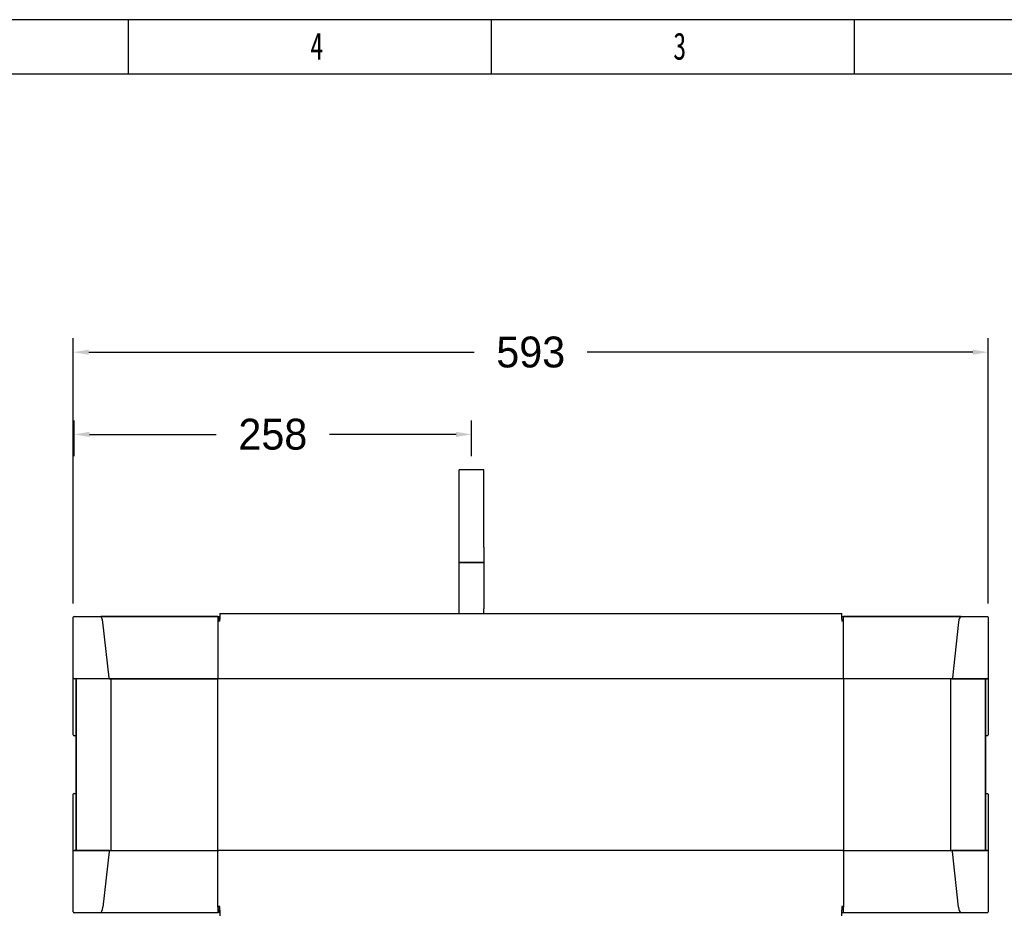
# Model space of a CAD drawing. Header units: millimetres. Extents: x 3463 to 5556, y 393 to 1873.
# Tile 12 of 13: x 4509 to 5148, y 1294 to 1873. Entities that reach past the tile are written whole.
import ezdxf

# ---------------------------------------------------------------- set-up
doc = ezdxf.new("R2010")
doc.units = ezdxf.units.MM
doc.styles.add('样式 1', font='SimSun.ttf', dxfattribs={"width": 0.7, "height": 2.5})
doc.dimstyles.get("Standard").update_dxf_attribs({"dimtxt": 20, "dimasz": 10, "dimexe": 9, "dimexo": 9, "dimgap": 10, "dimtad": 0, "dimtih": 1, "dimtoh": 1, "dimdsep": 46, "dimtxsty": 'Standard', "dimcen": 0.09, "dimadec": 0, "dimazin": 0, "dimtfac": 1, "dimtofl": 0, "dimtmove": 0, "dimatfit": 3, "dimfxl": 0, "dimtolj": 1, "dimtzin": 0, "dimarcsym": 0})

# ---------------------------------------------------------------- blocks, each defined once
blk = doc.blocks.new('图框')
at = {"lineweight": -3}
for p, q in [((2267.32, 1603.15), (0, 1603.15)), ((1210, 1564.98), (1210, 1603.15)), ((1464.79, 1564.98), (1464.79, 1603.15)), ((1719.57, 1564.98), (1719.57, 1603.15)), ((2229.15, 1564.98), (38.17, 1564.98))]:
    blk.add_line(p, q, dxfattribs=at)
at = {"lineweight": -3, "char_height": 19.0852, "attachment_point": 1, "style": '样式 1'}
for s, insert, width in [('{\\fSimSun|b0|i0|c134|p2;4}', (1337.69, 1594.15), 9.306), ('{\\fSimSun|b0|i0|c134|p2;3}', (1592.48, 1594.15), 7.9804)]:
    blk.add_mtext(s, dxfattribs=dict(at, insert=insert, width=width))
blk = doc.blocks.new('*D3')
at = {"color": 0, "lineweight": -2}
for p, q in [((4165.88, 1541.52), (4410.54, 1541.52)), ((4401.54, 1531.52), (4401.54, 1273.58)), ((4401.54, 975.65), (4401.54, 1233.58)), ((4792.17, 965.65), (4392.54, 965.65))]:
    blk.add_line(p, q, dxfattribs=at)
at = {"color": 0, "lineweight": 18}
for points in [[(4399.88, 1531.52), (4403.21, 1531.52), (4401.54, 1541.52)], [(4399.88, 975.65), (4403.21, 975.65), (4401.54, 965.65)]]:
    blk.add_solid(points, dxfattribs=at)
at = {"layer": 'Defpoints', "color": 0, "lineweight": 18}
for p in [(4156.88, 1541.52), (4401.54, 965.65), (4801.17, 965.65)]:
    blk.add_point(p, dxfattribs=at)
at = {"color": 0, "lineweight": 18, "insert": (4401.54, 1253.58), "char_height": 20, "attachment_point": 5}
blk.add_mtext('\\A1;575', dxfattribs=at)
blk = doc.blocks.new('*D4')
at = {"color": 0, "lineweight": -2}
for p, q in [((4544.17, 1495.02), (4544.17, 1666.85)), ((5137.17, 1495.02), (5137.17, 1666.85)), ((4554.17, 1657.85), (4804.01, 1657.85)), ((5127.17, 1657.85), (4877.34, 1657.85))]:
    blk.add_line(p, q, dxfattribs=at)
at = {"color": 0, "lineweight": 18}
for points in [[(4554.17, 1659.52), (4554.17, 1656.18), (4544.17, 1657.85)], [(5127.17, 1659.52), (5127.17, 1656.18), (5137.17, 1657.85)]]:
    blk.add_solid(points, dxfattribs=at)
at = {"layer": 'Defpoints', "color": 0, "lineweight": 18}
for p in [(5137.17, 1657.85), (4544.17, 1486.02), (5137.17, 1486.02)]:
    blk.add_point(p, dxfattribs=at)
at = {"color": 0, "lineweight": 18, "insert": (4840.67, 1657.85), "char_height": 20, "attachment_point": 5}
blk.add_mtext('\\A1;593', dxfattribs=at)
blk = doc.blocks.new('*D6')
at = {"color": 0, "lineweight": -2}
for p, q in [((4544.67, 1590.52), (4544.67, 1613.59)), ((4802.32, 1590.52), (4802.32, 1613.59)), ((4554.67, 1604.59), (4636.83, 1604.59)), ((4792.32, 1604.59), (4710.16, 1604.59))]:
    blk.add_line(p, q, dxfattribs=at)
at = {"color": 0, "lineweight": 18}
for points in [[(4554.67, 1606.25), (4554.67, 1602.92), (4544.67, 1604.59)], [(4792.32, 1606.25), (4792.32, 1602.92), (4802.32, 1604.59)]]:
    blk.add_solid(points, dxfattribs=at)
at = {"layer": 'Defpoints', "color": 0, "lineweight": 18}
for p in [(4544.67, 1604.59), (4544.67, 1581.52), (4802.32, 1581.52)]:
    blk.add_point(p, dxfattribs=at)
at = {"color": 0, "lineweight": 18, "insert": (4673.5, 1604.59), "char_height": 20, "attachment_point": 5}
blk.add_mtext('\\A1;258', dxfattribs=at)

msp = doc.modelspace()

# ---------------------------------------------------------------- linework, layer by layer
for p, q in [((4810.322, 1581.523), (4794.322, 1581.523)), ((4794.322, 1541.523), (4794.322, 1581.523)), ((4810.322, 1541.523), (4810.322, 1581.523)), ((4794.322, 1531.523), (4794.322, 1541.523)), ((4810.322, 1531.523), (4810.322, 1541.523)), ((4794.322, 1521.523), (4794.322, 1531.523)), ((4810.322, 1531.523), (4810.322, 1521.523)), ((4810.322, 1521.523), (4794.322, 1521.523)), ((4794.322, 1491.523), (4794.322, 1521.523)), ((4794.322, 1521.523), (4810.322, 1521.523)), ((4810.322, 1521.523), (4810.322, 1491.523)), ((4639.222, 1488.523), (5042.222, 1488.523)), ((4639.222, 1488.523), (4639.222, 1484.747)), ((4639.222, 1488.523), (5042.222, 1488.523)), ((4794.322, 1488.522), (4794.322, 1491.523)), ((4810.322, 1488.522), (4810.322, 1491.523)), ((5042.222, 1484.747), (5042.222, 1488.523)), ((4544.172, 1446.705), (4544.172, 1486.023)), ((4544.172, 1446.705), (4544.172, 1486.023)), ((4544.669, 1486.523), (4561.61, 1486.523)), ((4544.672, 1486.523), (4562.139, 1486.523)), ((4562.139, 1486.523), (4637.872, 1486.523)), ((4637.872, 1486.523), (4562.143, 1486.523)), ((4567.323, 1446.772), (4563.369, 1482.879)), ((4637.872, 1486.525), (4639.222, 1486.525)), ((4637.872, 1486.523), (4637.872, 1486.525)), ((4637.872, 1486.523), (4637.872, 1482.955)), ((4637.872, 1486.523), (4638.572, 1486.523)), ((4639.224, 1483.523), (4637.872, 1483.523)), ((4639.222, 1483.51), (4637.872, 1483.51)), ((4637.872, 1482.955), (4637.872, 1446.848)), ((4637.873, 1484.523), (4639.224, 1484.523)), ((4638.572, 1484.523), (4638.572, 1486.523)), ((4639.222, 1483.51), (4639.222, 1484.747)), ((5042.222, 1486.523), (5043.472, 1486.523)), ((5042.222, 1484.747), (5042.222, 1483.51)), ((5043.473, 1483.51), (5042.222, 1483.51)), ((5119.201, 1486.523), (5043.472, 1486.523)), ((5043.472, 1482.955), (5043.472, 1486.523)), ((5043.472, 1486.523), (5119.206, 1486.523)), ((5043.472, 1446.848), (5043.472, 1482.955)), ((5117.975, 1482.879), (5114.021, 1446.772)), ((5119.206, 1486.523), (5136.672, 1486.523)), ((5119.734, 1486.523), (5136.676, 1486.523)), ((5137.172, 1486.023), (5137.172, 1446.705)), ((5137.172, 1486.023), (5137.172, 1446.705)), ((4544.172, 1409.758), (4544.172, 1446.705)), ((4544.172, 1409.754), (4544.172, 1446.701)), ((4567.672, 1446.205), (4544.672, 1446.205)), ((4545.972, 1445.705), (4545.972, 1335.341)), ((4545.972, 1335.341), (4545.972, 1445.705)), ((4567.672, 1446.205), (4637.872, 1446.205)), ((4637.872, 1446.205), (4567.672, 1446.205)), ((4568.601, 1335.341), (4568.601, 1445.705)), ((4637.872, 1446.848), (4637.872, 1446.205)), ((4637.872, 1445.705), (4637.872, 1446.205)), ((4637.872, 1335.341), (4637.872, 1445.705)), ((5043.472, 1446.224), (4637.876, 1446.224)), ((5043.472, 1446.205), (5043.472, 1446.848)), ((5043.472, 1446.205), (5043.472, 1445.705)), ((5113.672, 1446.205), (5043.472, 1446.205)), ((5043.472, 1445.705), (5043.472, 1335.341)), ((5112.744, 1445.705), (5112.744, 1335.341)), ((5136.672, 1446.205), (5113.672, 1446.205)), ((5113.676, 1446.205), (5136.676, 1446.205)), ((5135.372, 1335.341), (5135.372, 1445.705)), ((5135.372, 1445.705), (5135.372, 1335.341)), ((5137.172, 1446.705), (5137.172, 1409.758)), ((5137.172, 1446.701), (5137.172, 1409.754)), ((4545.472, 1409.258), (4544.672, 1409.258)), ((5136.672, 1409.258), (5135.872, 1409.258)), ((4544.172, 1334.345), (4544.172, 1371.291)), ((4544.172, 1334.341), (4544.172, 1371.287)), ((4544.672, 1371.787), (4545.472, 1371.787)), ((5135.872, 1371.787), (5136.672, 1371.787)), ((5137.172, 1371.291), (5137.172, 1334.345)), ((5137.172, 1371.287), (5137.172, 1334.341)), ((4544.172, 1295.023), (4544.172, 1334.341)), ((4544.172, 1295.023), (4544.172, 1334.341)), ((4567.669, 1334.841), (4544.669, 1334.841)), ((4544.672, 1334.841), (4567.672, 1334.841)), ((4567.323, 1334.274), (4563.369, 1298.167)), ((4567.672, 1334.841), (4637.872, 1334.841)), ((4637.872, 1334.841), (4637.872, 1335.341)), ((4637.872, 1334.841), (4637.872, 1334.198)), ((4637.872, 1298.091), (4637.872, 1334.198)), ((5043.472, 1334.822), (4637.876, 1334.822)), ((5043.472, 1335.341), (5043.472, 1334.841)), ((5043.472, 1334.841), (5113.672, 1334.841)), ((5043.472, 1334.198), (5043.472, 1334.841)), ((5043.472, 1334.841), (5113.672, 1334.841)), ((5043.472, 1334.198), (5043.472, 1298.091)), ((5113.672, 1334.841), (5136.672, 1334.841)), ((5136.676, 1334.841), (5113.676, 1334.841)), ((5117.975, 1298.167), (5114.021, 1334.274)), ((5137.172, 1334.341), (5137.172, 1295.023)), ((5137.172, 1334.341), (5137.172, 1295.023)), ((4639.222, 1298.523), (4637.872, 1298.523)), ((4637.872, 1298.091), (4637.872, 1294.523)), ((4639.224, 1297.523), (4637.872, 1297.523)), ((4639.224, 1296.523), (4637.873, 1296.523)), ((4638.572, 1294.525), (4638.572, 1296.523)), ((4639.222, 1296.298), (4639.222, 1298.523)), ((4639.222, 1296.298), (4639.222, 1292.523)), ((5042.222, 1298.523), (5042.222, 1296.298)), ((5043.473, 1298.523), (5042.222, 1298.523)), ((5042.222, 1292.523), (5042.222, 1296.298)), ((5043.472, 1294.523), (5043.472, 1298.091)), ((4561.61, 1294.523), (4544.669, 1294.523)), ((4562.139, 1294.523), (4544.672, 1294.523)), ((4637.872, 1294.523), (4562.139, 1294.523)), ((4637.872, 1294.523), (4562.143, 1294.523)), ((4639.223, 1294.525), (4638.572, 1294.525)), ((5043.472, 1294.523), (5042.222, 1294.523)), ((5119.201, 1294.523), (5043.472, 1294.523)), ((5119.206, 1294.523), (5043.472, 1294.523)), ((5136.672, 1294.523), (5119.206, 1294.523)), ((5136.676, 1294.523), (5119.734, 1294.523))]:
    msp.add_line(p, q)
for centre, start, end in [((4544.672, 1486.023), 90, 180), ((5136.672, 1486.023), 0, 90), ((4544.672, 1446.705), 180, 270), ((4545.472, 1445.705), 0, 90), ((5135.872, 1445.705), 90, 180), ((5136.672, 1446.705), 270, 0), ((4544.672, 1409.758), 180, 270), ((4545.472, 1408.758), 0, 90), ((5135.872, 1408.758), 90, 180), ((5136.672, 1409.758), 270, 0), ((4545.472, 1372.287), 270, 0), ((5135.872, 1372.287), 180, 270), ((4544.672, 1371.287), 90, 180), ((5136.672, 1371.287), 0, 90), ((4544.672, 1334.341), 90, 180), ((4545.472, 1335.341), 270, 0), ((5135.872, 1335.341), 180, 270), ((5136.672, 1334.341), 0, 90), ((4544.672, 1295.023), 180, 270), ((5136.672, 1295.023), 270, 0)]:
    msp.add_arc(centre, 0.5, start, end)
for centre, start_param, end_param in [((4561.606, 1481.523), 4.9870102, 6.2810037), ((5119.738, 1481.523), 0.0021816, 1.2961751), ((4561.606, 1299.523), 3.1437743, 4.4377677), ((5119.738, 1299.523), 1.8454176, 3.139411)]:
    msp.add_ellipse(centre, major_axis=(0, 5), ratio=0.3663169, start_param=start_param, end_param=end_param)

# ---------------------------------------------------------------- block references
at = {"xscale": 0.9233813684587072, "yscale": 0.9233813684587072, "zscale": 0.9233813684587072}
msp.add_blockref('图框', (3462.611, 393.054), dxfattribs=at)

# ---------------------------------------------------------------- dimensions: what is measured, and where the dimension line sits
at = {"lineweight": 18}
dim = msp.add_linear_dim(base=(5137.172, 1657.851), p1=(4544.172, 1486.023), p2=(5137.172, 1486.023), dimstyle='Standard', dxfattribs=at)
dim.commit()
dim.dimension.update_dxf_attribs({"geometry": '*D4', "text_midpoint": (4840.672, 1657.851)})
dim = msp.add_linear_dim(base=(4544.669, 1604.587), p1=(4802.322, 1581.523), p2=(4544.669, 1581.523), text='258', dimstyle='Standard', dxfattribs=at)
dim.commit()
dim.dimension.update_dxf_attribs({"geometry": '*D6', "text_midpoint": (4673.495, 1604.587)})
dim = msp.add_linear_dim(base=(4401.543, 965.645), p1=(4156.882, 1541.523), p2=(4801.172, 965.645), angle=90, text='575', dimstyle='Standard', dxfattribs=at)
dim.commit()
dim.dimension.update_dxf_attribs({"geometry": '*D3', "text_midpoint": (4401.543, 1253.584)})

doc.saveas('drawing.dxf')
